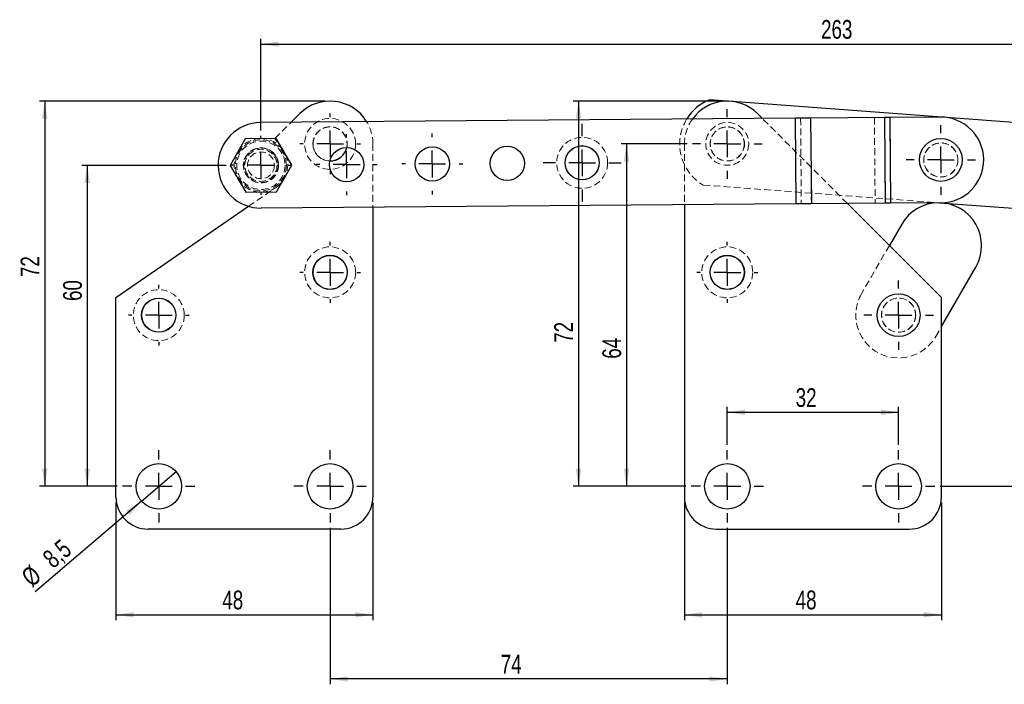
# Model space of a CAD drawing. Header units: millimetres. Extents: x 38 to 401, y 29 to 283.
# Tile 3 of 13: x 38 to 222, y 159 to 283. Entities that reach past the tile are written whole.
import ezdxf

# ---------------------------------------------------------------- set-up
doc = ezdxf.new("R2010")
doc.units = ezdxf.units.MM
doc.linetypes.add('HIDDEN', pattern=[1.905, 1.27, -0.635])
doc.layers.add('FORMATO', color=179, linetype='Continuous')
doc.styles.add('SLDTEXTSTYLE0', font='TXT', dxfattribs={"width": 0.75})
doc.dimstyles.new('SLDDIMSTYLE0', dxfattribs={"dimtxt": 3.5, "dimasz": 3.302, "dimexe": 0, "dimexo": 0.0625, "dimgap": 0.875, "dimtad": 1, "dimdec": 0, "dimrnd": 1e-09, "dimzin": 12, "dimdsep": 46, "dimtxsty": 'SLDTEXTSTYLE0', "dimsah": 1, "dimcen": 0.09, "dimadec": 0, "dimazin": 3, "dimtfac": 1, "dimtofl": 0, "dimtmove": 0, "dimatfit": 3, "dimfxl": 0, "dimfrac": 2, "dimtolj": 1, "dimtzin": 12, "dimarcsym": 0})
doc.dimstyles.new('SLDDIMSTYLE1', dxfattribs={"dimtxt": 3.5, "dimasz": 3.302, "dimexe": 0, "dimexo": 0.0625, "dimgap": 0.875, "dimtad": 1, "dimdec": 1, "dimrnd": 1e-09, "dimzin": 12, "dimdsep": 46, "dimtxsty": 'SLDTEXTSTYLE0', "dimsah": 1, "dimcen": 0.09, "dimadec": 0, "dimazin": 3, "dimtfac": 1, "dimtdec": 1, "dimtofl": 0, "dimtmove": 0, "dimatfit": 3, "dimfxl": 0, "dimfrac": 2, "dimtolj": 1, "dimtzin": 12, "dimarcsym": 0})
doc.dimstyles.new('SLDDIMSTYLE2', dxfattribs={"dimtxt": 3.5, "dimasz": 3.302, "dimexe": 0, "dimexo": 0.0625, "dimgap": 0.875, "dimtad": 1, "dimdec": 0, "dimrnd": 1e-09, "dimzin": 12, "dimdsep": 46, "dimtxsty": 'SLDTEXTSTYLE0', "dimsah": 1, "dimcen": 0.09, "dimadec": 0, "dimazin": 3, "dimtfac": 1, "dimtdec": 0, "dimtofl": 0, "dimtmove": 0, "dimatfit": 3, "dimfxl": 0, "dimfrac": 2, "dimtolj": 1, "dimtzin": 12, "dimarcsym": 0})
doc.dimstyles.new('SLDDIMSTYLE3', dxfattribs={"dimtxt": 3.5, "dimasz": 3.302, "dimexe": 0, "dimexo": 0.0625, "dimgap": 0.875, "dimtad": 1, "dimdec": 3, "dimrnd": 1e-09, "dimzin": 12, "dimdsep": 46, "dimtxsty": 'SLDTEXTSTYLE0', "dimsah": 1, "dimcen": 0.09, "dimadec": 0, "dimazin": 3, "dimtfac": 1, "dimtdec": 3, "dimtofl": 0, "dimtmove": 0, "dimatfit": 3, "dimfxl": 0, "dimfrac": 2, "dimtolj": 1, "dimtzin": 12, "dimarcsym": 0})
doc.dimstyles.new('SLDDIMSTYLE4', dxfattribs={"dimtxt": 3.5, "dimasz": 3.302, "dimexe": 0, "dimexo": 0.0625, "dimgap": 0.875, "dimtad": 1, "dimdec": 3, "dimrnd": 1e-09, "dimzin": 12, "dimdsep": 46, "dimtxsty": 'SLDTEXTSTYLE0', "dimblk1": 'NONE', "dimsah": 1, "dimcen": 0, "dimadec": 0, "dimazin": 3, "dimtfac": 1, "dimtdec": 3, "dimtmove": 0, "dimatfit": 3, "dimldrblk": 'NONE', "dimfxl": 0, "dimfrac": 2, "dimtolj": 1, "dimtzin": 12, "dimarcsym": 0})

# ---------------------------------------------------------------- blocks, each defined once
blk = doc.blocks.new('_D')
at = {"layer": 'FORMATO'}
for p, q in [((82.95, 262.53), (82.95, 279.68)), ((346.33, 247.64), (346.33, 279.68)), ((82.95, 278.68), (346.33, 278.68))]:
    blk.add_line(p, q, dxfattribs=at)
for points in [[(82.95, 278.68), (86.25, 278.17), (86.25, 279.18)], [(346.33, 278.68), (343.02, 279.18), (343.02, 278.17)]]:
    blk.add_solid(points, dxfattribs=at)
at = {"layer": 'FORMATO', "insert": (187.57, 283.19), "char_height": 3.5, "attachment_point": 1, "style": 'SLDTEXTSTYLE0'}
blk.add_mtext('263', dxfattribs=at)
blk = doc.blocks.new('_D_1')
at = {"layer": 'FORMATO'}
for p, q in [((76.45, 256.03), (49.5, 256.03)), ((50.5, 256.03), (50.5, 196.05)), ((56.11, 196.05), (49.5, 196.05))]:
    blk.add_line(p, q, dxfattribs=at)
for points in [[(50.5, 256.03), (49.99, 252.73), (51.01, 252.73)], [(50.5, 196.05), (51.01, 199.35), (49.99, 199.35)]]:
    blk.add_solid(points, dxfattribs=at)
at = {"layer": 'FORMATO', "insert": (45.99, 230.68), "char_height": 3.5, "attachment_point": 1, "rotation": 90, "style": 'SLDTEXTSTYLE0'}
blk.add_mtext('60', dxfattribs=at)
blk = doc.blocks.new('_D_2')
at = {"layer": 'FORMATO'}
for p, q in [((162.56, 260.03), (150.24, 260.03)), ((151.24, 260.03), (151.24, 196.05)), ((162.31, 196.05), (150.24, 196.05))]:
    blk.add_line(p, q, dxfattribs=at)
for points in [[(151.24, 260.03), (150.73, 256.73), (151.74, 256.73)], [(151.24, 196.05), (151.74, 199.35), (150.73, 199.35)]]:
    blk.add_solid(points, dxfattribs=at)
at = {"layer": 'FORMATO', "insert": (146.72, 219.89), "char_height": 3.5, "attachment_point": 1, "rotation": 90, "style": 'SLDTEXTSTYLE0'}
blk.add_mtext('64', dxfattribs=at)
blk = doc.blocks.new('_D_3')
at = {"layer": 'FORMATO'}
for p, q in [((94.86, 268.03), (41.57, 268.03)), ((42.57, 268.03), (42.57, 196.05)), ((56.11, 196.05), (41.57, 196.05))]:
    blk.add_line(p, q, dxfattribs=at)
for points in [[(42.57, 268.03), (42.06, 264.73), (43.08, 264.73)], [(42.57, 196.05), (43.08, 199.35), (42.06, 199.35)]]:
    blk.add_solid(points, dxfattribs=at)
at = {"layer": 'FORMATO', "insert": (38.06, 235.15), "char_height": 3.5, "attachment_point": 1, "rotation": 90, "style": 'SLDTEXTSTYLE0'}
blk.add_mtext('72', dxfattribs=at)
blk = doc.blocks.new('_D_4')
at = {"layer": 'FORMATO'}
for p, q in [((169.06, 268.03), (141.25, 268.03)), ((142.25, 268.03), (142.25, 196.05)), ((162.31, 196.05), (141.25, 196.05))]:
    blk.add_line(p, q, dxfattribs=at)
for points in [[(142.25, 268.03), (141.75, 264.73), (142.76, 264.73)], [(142.25, 196.05), (142.76, 199.35), (141.75, 199.35)]]:
    blk.add_solid(points, dxfattribs=at)
at = {"layer": 'FORMATO', "insert": (137.74, 222.87), "char_height": 3.5, "attachment_point": 1, "rotation": 90, "style": 'SLDTEXTSTYLE0'}
blk.add_mtext('72', dxfattribs=at)
blk = doc.blocks.new('_D_5')
at = {"layer": 'FORMATO'}
for p, q in [((311.21, 268.66), (350.09, 268.66)), ((349.09, 268.66), (349.09, 196.05)), ((209.81, 196.05), (350.09, 196.05))]:
    blk.add_line(p, q, dxfattribs=at)
for points in [[(349.09, 268.66), (348.59, 265.36), (349.6, 265.36)], [(349.09, 196.05), (349.6, 199.35), (348.59, 199.35)]]:
    blk.add_solid(points, dxfattribs=at)
at = {"layer": 'FORMATO', "insert": (344.58, 219.58), "char_height": 3.5, "attachment_point": 1, "rotation": 90, "style": 'SLDTEXTSTYLE0'}
blk.add_mtext('73', dxfattribs=at)
blk = doc.blocks.new('_D_6')
at = {"layer": 'FORMATO'}
for p, q in [((170.06, 203.8), (170.06, 210.88)), ((170.06, 209.88), (202.06, 209.88)), ((202.06, 203.8), (202.06, 210.88))]:
    blk.add_line(p, q, dxfattribs=at)
for points in [[(170.06, 209.88), (173.36, 209.37), (173.36, 210.39)], [(202.06, 209.88), (198.76, 210.39), (198.76, 209.37)]]:
    blk.add_solid(points, dxfattribs=at)
at = {"layer": 'FORMATO', "insert": (182.83, 214.39), "char_height": 3.5, "attachment_point": 1, "style": 'SLDTEXTSTYLE0'}
blk.add_mtext('32', dxfattribs=at)
blk = doc.blocks.new('_D_7')
at = {"layer": 'FORMATO'}
for p, q in [((95.86, 188.3), (95.86, 159.05)), ((170.06, 188.3), (170.06, 159.05)), ((170.06, 160.05), (95.86, 160.05))]:
    blk.add_line(p, q, dxfattribs=at)
for points in [[(95.86, 160.05), (99.16, 159.54), (99.16, 160.55)], [(170.06, 160.05), (166.76, 160.55), (166.76, 159.54)]]:
    blk.add_solid(points, dxfattribs=at)
at = {"layer": 'FORMATO', "insert": (127.73, 164.56), "char_height": 3.5, "attachment_point": 1, "style": 'SLDTEXTSTYLE0'}
blk.add_mtext('74', dxfattribs=at)
blk = doc.blocks.new('_D_8')
at = {"layer": 'FORMATO'}
for p, q in [((162.06, 193.05), (162.06, 171.05)), ((210.06, 193.05), (210.06, 171.05)), ((162.06, 172.05), (210.06, 172.05))]:
    blk.add_line(p, q, dxfattribs=at)
for points in [[(162.06, 172.05), (165.36, 171.54), (165.36, 172.55)], [(210.06, 172.05), (206.76, 172.55), (206.76, 171.54)]]:
    blk.add_solid(points, dxfattribs=at)
at = {"layer": 'FORMATO', "insert": (182.83, 176.56), "char_height": 3.5, "attachment_point": 1, "style": 'SLDTEXTSTYLE0'}
blk.add_mtext('48', dxfattribs=at)
blk = doc.blocks.new('_D_9')
at = {"layer": 'FORMATO'}
for q in [(67.09, 198.81), (40.8, 176.33)]:
    blk.add_line((60.63, 193.28), q, dxfattribs=at)
blk.add_solid([(60.63, 193.28), (57.79, 191.52), (58.45, 190.75)], dxfattribs=at)
at = {"layer": 'FORMATO', "char_height": 3.5, "attachment_point": 1, "rotation": 40.5422, "style": 'SLDTEXTSTYLE0'}
for s, insert in [('8,5', (41.86, 183.21)), ('%%c', (37.88, 179.74))]:
    blk.add_mtext(s, dxfattribs=dict(at, insert=insert))
blk = doc.blocks.new('_NONE')
blk = doc.blocks.new('_D_10')
at = {"layer": 'FORMATO'}
for p, q in [((55.86, 193.05), (55.86, 171.05)), ((103.86, 193.05), (103.86, 171.05)), ((55.86, 172.05), (103.86, 172.05))]:
    blk.add_line(p, q, dxfattribs=at)
for points in [[(55.86, 172.05), (59.16, 171.54), (59.16, 172.55)], [(103.86, 172.05), (100.56, 172.55), (100.56, 171.54)]]:
    blk.add_solid(points, dxfattribs=at)
at = {"layer": 'FORMATO', "insert": (75.73, 176.56), "char_height": 3.5, "attachment_point": 1, "style": 'SLDTEXTSTYLE0'}
blk.add_mtext('48', dxfattribs=at)
blk = doc.blocks.new('SW_CENTERMARKSYMBOL_0')
at = {"layer": 'FORMATO', "color": 0}
for p, q in [((0, 5), (0, 6.5)), ((0, 0), (0, 2.5)), ((-5, 0), (-6.5, 0)), ((0, 0), (-2.5, 0)), ((0, 0), (0, -2.5)), ((0, 0), (2.5, 0)), ((5, 0), (6.5, 0)), ((0, -5), (0, -6.5))]:
    blk.add_line(p, q, dxfattribs=at)
blk = doc.blocks.new('SW_CENTERMARKSYMBOL_1')
at = {"layer": 'FORMATO', "color": 0}
for p, q in [((0, 5), (0, 6.5)), ((0, 0), (0, 2.5)), ((-5, 0), (-6.5, 0)), ((0, 0), (-2.5, 0)), ((0, 0), (0, -2.5)), ((0, 0), (2.5, 0)), ((5, 0), (6.5, 0)), ((0, -5), (0, -6.5))]:
    blk.add_line(p, q, dxfattribs=at)
blk = doc.blocks.new('SW_CENTERMARKSYMBOL_2')
at = {"layer": 'FORMATO', "color": 0}
for p, q in [((0, 5), (0, 6.5)), ((0, 0), (0, 2.5)), ((-5, 0), (-6.5, 0)), ((0, 0), (-2.5, 0)), ((0, 0), (0, -2.5)), ((0, 0), (2.5, 0)), ((5, 0), (6.5, 0)), ((0, -5), (0, -6.5))]:
    blk.add_line(p, q, dxfattribs=at)
blk = doc.blocks.new('SW_CENTERMARKSYMBOL_3')
at = {"layer": 'FORMATO', "color": 0}
for p, q in [((0, 5), (0, 7.2625)), ((0, 0), (0, 2.5)), ((-5, 0), (-7.2625, 0)), ((0, 0), (-2.5, 0)), ((0, 0), (0, -2.5)), ((0, 0), (2.5, 0)), ((5, 0), (7.2625, 0)), ((0, -5), (0, -7.2625))]:
    blk.add_line(p, q, dxfattribs=at)
blk = doc.blocks.new('SW_CENTERMARKSYMBOL_4')
at = {"layer": 'FORMATO', "color": 0}
for p, q in [((0, 5), (0, 5.7)), ((0, 0), (0, 2.5)), ((-5, 0), (-5.7, 0)), ((0, 0), (-2.5, 0)), ((0, 0), (0, -2.5)), ((0, 0), (2.5, 0)), ((5, 0), (5.7, 0)), ((0, -5), (0, -5.7))]:
    blk.add_line(p, q, dxfattribs=at)
blk = doc.blocks.new('SW_CENTERMARKSYMBOL_5')
at = {"layer": 'FORMATO', "color": 0}
for p, q in [((0, 5), (0, 5.7)), ((0, 0), (0, 2.5)), ((-5, 0), (-5.7, 0)), ((0, 0), (-2.5, 0)), ((0, 0), (0, -2.5)), ((0, 0), (2.5, 0)), ((5, 0), (5.7, 0)), ((0, -5), (0, -5.7))]:
    blk.add_line(p, q, dxfattribs=at)
blk = doc.blocks.new('SW_CENTERMARKSYMBOL_6')
at = {"layer": 'FORMATO', "color": 0}
for p, q in [((0, 5), (0, 5.5)), ((0, 0), (0, 2.5)), ((-5, 0), (-5.5, 0)), ((0, 0), (-2.5, 0)), ((0, 0), (0, -2.5)), ((0, 0), (2.5, 0)), ((5, 0), (5.5, 0)), ((0, -5), (0, -5.5))]:
    blk.add_line(p, q, dxfattribs=at)
blk = doc.blocks.new('SW_CENTERMARKSYMBOL_7')
at = {"layer": 'FORMATO', "color": 0}
for p, q in [((0, 5), (0, 6.75)), ((0, 0), (0, 2.5)), ((-5, 0), (-6.75, 0)), ((0, 0), (-2.5, 0)), ((0, 0), (0, -2.5)), ((0, 0), (2.5, 0)), ((5, 0), (6.75, 0)), ((0, -5), (0, -6.75))]:
    blk.add_line(p, q, dxfattribs=at)
blk = doc.blocks.new('SW_CENTERMARKSYMBOL_8')
at = {"layer": 'FORMATO', "color": 0}
for p, q in [((0, 5), (0, 6.75)), ((0, 0), (0, 2.5)), ((-5, 0), (-6.75, 0)), ((0, 0), (-2.5, 0)), ((0, 0), (0, -2.5)), ((0, 0), (2.5, 0)), ((5, 0), (6.75, 0)), ((0, -5), (0, -6.75))]:
    blk.add_line(p, q, dxfattribs=at)
blk = doc.blocks.new('SW_CENTERMARKSYMBOL_9')
at = {"layer": 'FORMATO', "color": 0}
for p, q in [((0, 5), (0, 6.75)), ((0, 0), (0, 2.5)), ((-5, 0), (-6.75, 0)), ((0, 0), (-2.5, 0)), ((0, 0), (0, -2.5)), ((0, 0), (2.5, 0)), ((5, 0), (6.75, 0)), ((0, -5), (0, -6.75))]:
    blk.add_line(p, q, dxfattribs=at)
blk = doc.blocks.new('SW_CENTERMARKSYMBOL_10')
at = {"layer": 'FORMATO', "color": 0}
for p, q in [((0, 5), (0, 6.75)), ((0, 0), (0, 2.5)), ((-5, 0), (-6.75, 0)), ((0, 0), (-2.5, 0)), ((0, 0), (0, -2.5)), ((0, 0), (2.5, 0)), ((5, 0), (6.75, 0)), ((0, -5), (0, -6.75))]:
    blk.add_line(p, q, dxfattribs=at)
blk = doc.blocks.new('SW_CENTERMARKSYMBOL_11')
at = {"layer": 'FORMATO', "color": 0}
for p, q in [((0, 5), (0, 5.675)), ((0, 0), (0, 2.5)), ((-5, 0), (-5.675, 0)), ((0, 0), (-2.5, 0)), ((0, 0), (0, -2.5)), ((0, 0), (2.5, 0)), ((5, 0), (5.675, 0)), ((0, -5), (0, -5.675))]:
    blk.add_line(p, q, dxfattribs=at)
blk = doc.blocks.new('SW_CENTERMARKSYMBOL_12')
at = {"layer": 'FORMATO', "color": 0}
for p, q in [((0, 5), (0, 5.675)), ((0, 0), (0, 2.5)), ((-5, 0), (-5.675, 0)), ((0, 0), (-2.5, 0)), ((0, 0), (0, -2.5)), ((0, 0), (2.5, 0)), ((5, 0), (5.675, 0)), ((0, -5), (0, -5.675))]:
    blk.add_line(p, q, dxfattribs=at)
blk = doc.blocks.new('SW_CENTERMARKSYMBOL_13')
at = {"layer": 'FORMATO', "color": 0}
for p, q in [((0, 5), (0, 5.675)), ((0, 0), (0, 2.5)), ((-5, 0), (-5.675, 0)), ((0, 0), (-2.5, 0)), ((0, 0), (0, -2.5)), ((0, 0), (2.5, 0)), ((5, 0), (5.675, 0)), ((0, -5), (0, -5.675))]:
    blk.add_line(p, q, dxfattribs=at)
blk = doc.blocks.new('SW_CENTERMARKSYMBOL_14')
at = {"layer": 'FORMATO', "color": 0}
for p, q in [((0, 5), (0, 5.675)), ((0, 0), (0, 2.5)), ((-5, 0), (-5.675, 0)), ((0, 0), (-2.5, 0)), ((0, 0), (0, -2.5)), ((0, 0), (2.5, 0)), ((5, 0), (5.675, 0)), ((0, -5), (0, -5.675))]:
    blk.add_line(p, q, dxfattribs=at)

msp = doc.modelspace()

# ---------------------------------------------------------------- linework, layer by layer
at = {"color": 7, "linetype": 'Continuous', "lineweight": 25}
for p, q in [((246.5465, 262.315), (166.7695, 268.3026)), ((88.5917, 264.0781), (90.2036, 265.69)), ((176.631, 264.7757), (175.7167, 265.69)), ((199.4205, 264.9562), (185.6309, 264.847)), ((185.6309, 264.847), (185.7577, 248.8475)), ((199.4205, 264.9562), (199.5473, 248.9567)), ((209.8843, 265.0392), (200.4205, 264.9642)), ((200.4205, 264.9642), (200.5473, 248.9647)), ((182.756, 264.8242), (82.8883, 264.0329)), ((182.756, 264.8242), (182.8827, 248.8247)), ((80.0254, 261.0101), (77.1783, 255.9874)), ((85.7987, 261.0558), (80.0254, 261.0101)), ((88.725, 256.0789), (85.7987, 261.0558)), ((77.1783, 255.9874), (80.1046, 251.0104)), ((85.8779, 251.0562), (88.725, 256.0789)), ((80.1046, 251.0104), (85.8779, 251.0562)), ((55.8605, 231.3468), (80.637, 248.3753)), ((182.8827, 248.8247), (83.015, 248.0334)), ((162.0599, 248.6597), (162.0599, 194.0461)), ((199.5473, 248.9567), (185.7577, 248.8475)), ((210.0599, 231.3468), (192.5058, 248.901)), ((210.0111, 249.0397), (200.5473, 248.9647)), ((209.6795, 249.037), (245.349, 246.3599)), ((103.8605, 248.1986), (103.8605, 194.0461)), ((202.6317, 245.0235), (200.3446, 241.0621)), ((210.0599, 225.8895), (216.4881, 237.0235)), ((55.8605, 194.0461), (55.8605, 231.3468)), ((210.0599, 194.0461), (210.0599, 231.3468)), ((97.8605, 188.0461), (61.8605, 188.0461)), ((168.0599, 188.0461), (204.0599, 188.0461))]:
    msp.add_line(p, q, dxfattribs=at)
at = {"color": 7, "linetype": 'HIDDEN', "lineweight": 18}
for p, q in [((185.7577, 248.8475), (185.6309, 264.847)), ((197.5456, 264.9414), (197.6723, 248.9419)), ((199.5473, 248.9567), (199.4205, 264.9562)), ((200.4205, 264.9642), (200.5473, 248.9647)), ((85.5678, 261.0542), (88.5917, 264.0781)), ((192.5058, 248.901), (176.631, 264.7757)), ((182.756, 264.8242), (182.8827, 248.8247)), ((183.7559, 264.8321), (183.8827, 248.8326)), ((87.0723, 258.8652), (85.5678, 261.0542)), ((103.8605, 260.0331), (103.8605, 248.1986)), ((162.0599, 260.0331), (162.0599, 248.6597)), ((95.5802, 256.8705), (95.8283, 256.8583)), ((165.5721, 252.3475), (209.6795, 249.037)), ((80.637, 248.3753), (85.7837, 251.9125)), ((200.3446, 241.0621), (195.1317, 232.0331)), ((208.9881, 224.0331), (210.0599, 225.8895))]:
    msp.add_line(p, q, dxfattribs=at)
at = {"color": 7, "linetype": 'Continuous', "lineweight": 25, "flags": 128}
for points in [[(185.6309, 264.847), (185.2991, 264.8444), (184.9563, 264.8416), (184.6042, 264.8388), (184.2441, 264.836), (183.8777, 264.8331), (183.5065, 264.8301), (183.132, 264.8272), (182.756, 264.8242)], [(200.4205, 264.9642), (200.2897, 264.9631), (200.1594, 264.9621), (200.0303, 264.9611), (199.9029, 264.9601), (199.7776, 264.9591), (199.6551, 264.9581), (199.5359, 264.9572), (199.4205, 264.9562)], [(185.7577, 248.8475), (185.4258, 248.8449), (185.0831, 248.8421), (184.731, 248.8393), (184.3709, 248.8365), (184.0045, 248.8336), (183.6332, 248.8306), (183.2588, 248.8277), (182.8827, 248.8247)], [(200.5473, 248.9647), (200.4165, 248.9636), (200.2862, 248.9626), (200.1571, 248.9616), (200.0296, 248.9606), (199.9044, 248.9596), (199.7819, 248.9586), (199.6627, 248.9577), (199.5473, 248.9567)]]:
    msp.add_lwpolyline(points, dxfattribs=at)
at = {"color": 7, "linetype": 'HIDDEN', "lineweight": 18}
for centre, radius in [((95.8605, 260.0331), 4.7625), ((170.0599, 260.0331), 4), ((170.0599, 260.0331), 3.2), ((170.0599, 260.0331), 3.175), ((142.9498, 256.5085), 4.7625), ((82.9517, 256.0331), 4.7625), ((82.9517, 256.0331), 4.5125), ((82.9517, 256.0331), 3.2957), ((209.9477, 257.0394), 3.2), ((209.9477, 257.0394), 3.175), ((82.9517, 256.0331), 3.25), ((82.9517, 256.0331), 3.2), ((82.9517, 256.0331), 3), ((82.9517, 256.0331), 2.5), ((95.8605, 236.0331), 4.7625), ((170.0599, 236.0331), 4.7625), ((63.8605, 228.0331), 4.7625), ((202.0599, 228.0331), 3.2), ((202.0599, 228.0331), 3.175)]:
    msp.add_circle(centre, radius, dxfattribs=at)
at = {"color": 7, "linetype": 'Continuous', "lineweight": 25}
for centre, radius in [((98.9512, 256.1599), 3.2), ((114.9507, 256.2867), 3.2), ((128.9502, 256.3976), 3.2), ((142.9498, 256.5085), 3.2), ((142.9498, 256.5085), 3.175), ((209.9477, 257.0394), 4), ((95.8605, 236.0331), 3.2), ((95.8605, 236.0331), 3.175), ((170.0599, 236.0331), 3.2), ((170.0599, 236.0331), 3.175), ((202.0599, 228.0331), 4), ((63.8605, 228.0331), 3.2), ((63.8605, 228.0331), 3.175), ((63.8605, 196.0461), 4.25), ((95.8605, 196.0461), 4.25), ((170.0599, 196.0461), 4.25), ((202.0599, 196.0461), 4.25)]:
    msp.add_circle(centre, radius, dxfattribs=at)
for centre, radius, start, end in [((95.8605, 260.0331), 8, 31.304564, 135), ((170.0599, 260.0331), 8.9, 111.697025, 148.650844), ((170.0599, 260.0331), 8, 45, 144.559799), ((209.9477, 257.0394), 8, 270.453984, 90.453984), ((82.9517, 256.0331), 8, 90.453984, 270.453984), ((95.8605, 260.0331), 3.2, 269.325953, 347.851155), ((95.8605, 260.0331), 3.175, 269.419425, 347.757683), ((209.5599, 241.0235), 8, 330, 150), ((61.8605, 194.0461), 6, 180, 270), ((97.8605, 194.0461), 6, 270, 0), ((168.0599, 194.0461), 6, 180, 270), ((204.0599, 194.0461), 6, 270, 0)]:
    msp.add_arc(centre, radius, start, end, dxfattribs=at)
at = {"color": 7, "linetype": 'HIDDEN', "lineweight": 18}
for centre, radius, start, end in [((95.8605, 260.0331), 3.2, 347.851155, 180), ((95.8605, 260.0331), 3.175, 347.757683, 264.935841), ((95.8605, 260.0331), 8, 0, 31.304564), ((170.0599, 260.0331), 8.9, 148.650844, 239.718558), ((170.0599, 260.0331), 8, 144.559799, 180), ((82.9517, 256.0331), 5, 90.453984, 150.453984), ((82.9517, 256.0331), 5, 34.5, 90.453984), ((95.8605, 260.0331), 3.2, 180, 269.325953), ((82.9517, 256.0331), 5, 150.453984, 210.453984), ((82.9517, 256.0331), 5, 304.5, 34.5), ((82.9517, 256.0331), 5, 210.453984, 270.453984), ((82.9517, 256.0331), 5, 270.453984, 304.5), ((202.0599, 228.0331), 8, 150, 330)]:
    msp.add_arc(centre, radius, start, end, dxfattribs=at)

# ---------------------------------------------------------------- block references
at = {"layer": 'FORMATO'}
for name, p in [('SW_CENTERMARKSYMBOL_11', (95.8605, 260.0331)), ('SW_CENTERMARKSYMBOL_2', (170.0599, 260.0331)), ('SW_CENTERMARKSYMBOL_3', (142.9498, 256.5085)), ('SW_CENTERMARKSYMBOL_1', (209.9477, 257.0394)), ('SW_CENTERMARKSYMBOL_6', (82.9517, 256.0331)), ('SW_CENTERMARKSYMBOL_5', (98.9512, 256.1599)), ('SW_CENTERMARKSYMBOL_4', (114.9507, 256.2867)), ('SW_CENTERMARKSYMBOL_13', (95.8605, 236.0331)), ('SW_CENTERMARKSYMBOL_12', (170.0599, 236.0331)), ('SW_CENTERMARKSYMBOL_14', (63.8605, 228.0331)), ('SW_CENTERMARKSYMBOL_0', (202.0599, 228.0331)), ('SW_CENTERMARKSYMBOL_7', (63.8605, 196.0461)), ('SW_CENTERMARKSYMBOL_8', (95.8605, 196.0461)), ('SW_CENTERMARKSYMBOL_9', (170.0599, 196.0461)), ('SW_CENTERMARKSYMBOL_10', (202.0599, 196.0461))]:
    msp.add_blockref(name, p, dxfattribs=at)

# ---------------------------------------------------------------- dimensions: what is measured, and where the dimension line sits
for base, p1, p2, dimstyle, picture, middle in [((346.3254, 278.6768), (82.9517, 261.5331), (346.3254, 246.644), 'SLDDIMSTYLE0', '_D', (191.4457, 278.6768)), ((202.0599, 209.8776), (170.0599, 202.7961), (202.0599, 202.7961), 'SLDDIMSTYLE3', '_D_6', (185.4129, 209.8776)), ((103.8605, 172.0461), (55.8605, 194.0461), (103.8605, 194.0461), 'SLDDIMSTYLE3', '_D_10', (78.3156, 172.0461)), ((210.0599, 172.0461), (162.0599, 194.0461), (210.0599, 194.0461), 'SLDDIMSTYLE3', '_D_8', (185.4129, 172.0461)), ((95.8605, 160.0461), (170.0599, 189.2961), (95.8605, 189.2961), 'SLDDIMSTYLE0', '_D_7', (130.312, 160.0461))]:
    dim = msp.add_linear_dim(base=base, p1=p1, p2=p2, dimstyle=dimstyle, dxfattribs=at)
    dim.commit()
    dim.dimension.update_dxf_attribs({"geometry": picture, "text_midpoint": middle, "dimtype": 160})
for base, p1, p2, dimstyle, picture, middle in [((349.0934, 196.0461), (310.2102, 268.6589), (208.8099, 196.0461), 'SLDDIMSTYLE2', '_D_5', (349.0934, 222.166)), ((42.5673, 196.0461), (95.8605, 268.0331), (57.1105, 196.0461), 'SLDDIMSTYLE1', '_D_3', (42.5673, 237.7332)), ((142.2536, 196.0461), (170.0599, 268.0331), (163.3099, 196.0461), 'SLDDIMSTYLE1', '_D_4', (142.2536, 225.4584)), ((151.2359, 196.0461), (163.5599, 260.0331), (163.3099, 196.0461), 'SLDDIMSTYLE1', '_D_2', (151.2359, 222.475)), ((50.5014, 196.0461), (77.4517, 256.0331), (57.1105, 196.0461), 'SLDDIMSTYLE1', '_D_1', (50.5014, 233.2645))]:
    dim = msp.add_linear_dim(base=base, p1=p1, p2=p2, angle=90, dimstyle=dimstyle, dxfattribs=at)
    dim.commit()
    dim.dimension.update_dxf_attribs({"geometry": picture, "text_midpoint": middle, "dimtype": 160})
dim = msp.add_diameter_dim_2p(p1=(67.0902, 198.8087), p2=(60.6308, 193.2836), dimstyle='SLDDIMSTYLE4', dxfattribs=at)
dim.commit()
dim.dimension.update_dxf_attribs({"geometry": '_D_9', "text_midpoint": (45.1464, 180.039), "dimtype": 163})

doc.saveas('drawing.dxf')
